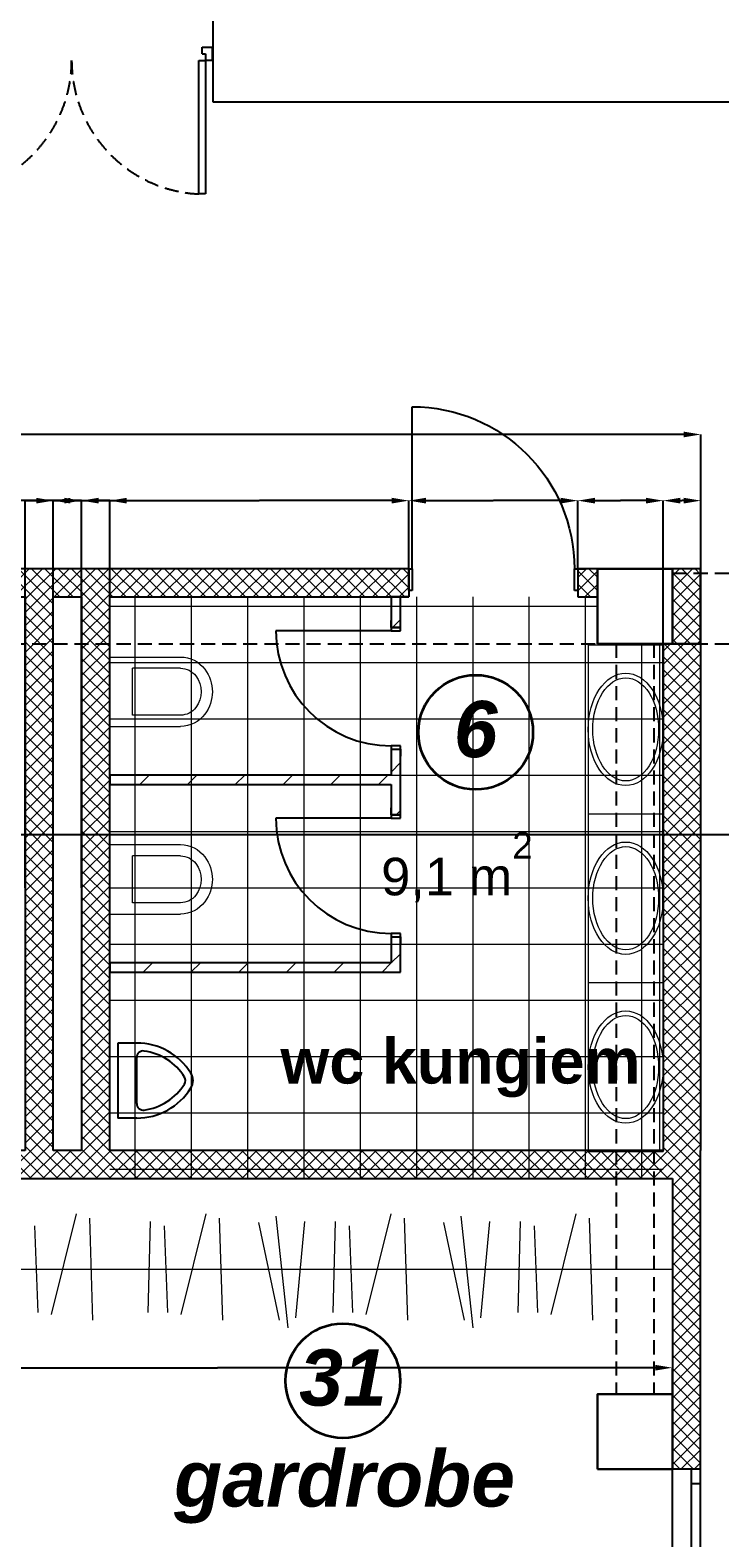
# Model space of a CAD drawing. Header units: millimetres. Extents: x -1662057 to -197461, y -941126 to 63888.
# Tile 170 of 209: x -1572183 to -1568507, y -301803 to -293767. Entities that reach past the tile are written whole.
import ezdxf

# ---------------------------------------------------------------- set-up
doc = ezdxf.new("R2010")
doc.units = ezdxf.units.MM
doc.set_wipeout_variables(frame=1)
doc.linetypes.add('Dashed', pattern=[112.5, 75, -37.5])
doc.linetypes.add('Wipeout_Contour', pattern=[1000, 0, -1000])
doc.layers.get('0').update_dxf_attribs({"linetype": 'CONTINUOUS'})
doc.layers.get('Defpoints').update_dxf_attribs({"linetype": 'CONTINUOUS'})
for name, color, linetype in [('2D Drafting - General', 7, 'CONTINUOUS'), ('Annotation - Text', 252, 'CONTINUOUS'), ('AR-Durvis', 7, 'CONTINUOUS'), ('AR-Hatch', 7, 'CONTINUOUS'), ('AR-Hatch2', 7, 'CONTINUOUS'), ('Ar-Izmeri', 7, 'CONTINUOUS'), ('AR-Logi', 7, 'CONTINUOUS'), ('Ar-Sienas.nojauc.', 7, 'CONTINUOUS'), ('hatch_mb', 7, 'CONTINUOUS'), ('Interior - Furniture', 7, 'CONTINUOUS'), ('sienas es', 7, 'CONTINUOUS'), ('Structural - Bearing', 7, 'CONTINUOUS'), ('TEXTI', 7, 'CONTINUOUS')]:
    doc.layers.add(name, color=color, linetype=linetype)
doc.styles.add('GENERATED_STYLE_1', font='arial.ttf')
doc.styles.add('GENERATED_STYLE_2', font='arialbd.ttf')
doc.styles.add('GENERATED_STYLE_4', font='arialbi.ttf')
doc.dimstyles.new('GENERATED_STYLE__1', dxfattribs={"dimtxt": 0.18, "dimasz": 91.2, "dimexe": 0.18, "dimexo": 0.0625, "dimgap": 0.09, "dimtad": 0, "dimtih": 1, "dimtoh": 1, "dimdec": 4, "dimzin": 0, "dimdsep": 46, "dimtxsty": 'Standard', "dimcen": 0.09, "dimadec": 0, "dimazin": 0, "dimtfac": 1, "dimtdec": 4, "dimtmove": 0, "dimatfit": 3, "dimldrblk": 'ARROWHEAD_5', "dimfxl": 1, "dimtolj": 1, "dimtzin": 0, "dimarcsym": 0})
pattern_1 = [(45, (0, 0), (-35.355339, 35.355339), []), (135, (0, 0), (35.355339, 35.355339), [])]
pattern_2 = [(45, (0, 0), (-127.279217, 127.279217), [])]

# ---------------------------------------------------------------- blocks, each defined once
blk = doc.blocks.new('WALL_366', base_point=(584713.5, -122949.8))
at = {"layer": 'Structural - Bearing', "linetype": 'Continuous', "lineweight": 13}
h = blk.add_hatch(dxfattribs=at)
h.set_pattern_fill('GRID_5X5_DIAGONAL', color=253, style=0, pattern_type=2)
h.set_pattern_definition(pattern_1)
h.paths.add_polyline_path([(584713.5, -122949.8), (584713.5, -125900.4), (584863.5, -125900.4), (584863.5, -122949.8)], flags=0)
at = {"layer": 'Structural - Bearing', "linetype": 'Continuous'}
for p, q in [((584713.5, -122949.8), (584713.5, -125900.4)), ((584863.5, -125900.4), (584863.5, -122949.8))]:
    blk.add_line(p, q, dxfattribs=at)
blk = doc.blocks.new('WALL_379', base_point=(588114, -123200.5))
at = {"layer": 'Structural - Bearing', "linetype": 'Continuous', "lineweight": 13}
h = blk.add_hatch(dxfattribs=at)
h.set_pattern_fill('GRID_5X5_DIAGONAL', color=253, style=0, pattern_type=2)
h.set_pattern_definition(pattern_1)
h.paths.add_polyline_path([(588114, -123200.5), (588114, -125900.4), (588314, -125900.4), (588314, -123200.5)], flags=0)
at = {"layer": 'Structural - Bearing', "linetype": 'Continuous'}
for p, q in [((588114, -123200.5), (588114, -125900.4)), ((588314, -123200.5), (588114, -123200.5)), ((588314, -125900.4), (588314, -123200.5))]:
    blk.add_line(p, q, dxfattribs=at)
blk = doc.blocks.new('WALL_381', base_point=(588163.2, -122799.8))
at = {"layer": 'Structural - Bearing', "linetype": 'Continuous', "lineweight": 13}
h = blk.add_hatch(dxfattribs=at)
h.set_pattern_fill('GRID_5X5_DIAGONAL', color=253, style=0, pattern_type=2)
h.set_pattern_definition(pattern_1)
h.paths.add_polyline_path([(588163.2, -122799.8), (588163.2, -123199.8), (588313.2, -123199.8), (588313.2, -122799.8)], flags=0)
at = {"layer": 'Structural - Bearing', "linetype": 'Continuous'}
for p, q in [((588163.2, -122799.8), (588163.2, -123199.8)), ((588313.2, -122799.8), (588163.2, -122799.8)), ((588313.2, -123199.8), (588313.2, -122799.8)), ((588163.2, -123199.8), (588313.2, -123199.8))]:
    blk.add_line(p, q, dxfattribs=at)
blk = doc.blocks.new('W M Bottom Hung 10_2')
at = {"layer": 'AR-Logi', "linetype": 'Continuous'}
for p, q in [((-575.5, 0), (-575.5, -150)), ((575.5, 0), (575.5, -150)), ((575.5, -150), (-575.5, -150))]:
    blk.add_line(p, q, dxfattribs=at)
at = {"color": 254, "linetype": 'Wipeout_Contour', "lineweight": 0, "ltscale": 2007.100132}
blk.add_wipeout([(-500.5, -50), (500.5, -50), (500.5, 0), (-500.5, 0)], dxfattribs=at).dxf.layer = 'AR-Hatch2'
at = {"layer": 'AR-Logi', "linetype": 'Continuous'}
for p, q in [((-500.5, 0), (-575.5, 0)), ((-500.5, -50), (-500.5, 0)), ((500.5, 0), (-500.5, 0)), ((575.5, 0), (500.5, 0)), ((500.5, 0), (500.5, -50)), ((-575.5, -50), (-500.5, -50)), ((-500.5, -50), (500.5, -50)), ((500.5, -50), (575.5, -50))]:
    blk.add_line(p, q, dxfattribs=at)
blk = doc.blocks.new('WALL_385', base_point=(588162.7, -126050.4))
at = {"layer": 'Structural - Bearing', "linetype": 'Continuous', "lineweight": 13}
h = blk.add_hatch(dxfattribs=at)
h.set_pattern_fill('GRID_5X5_DIAGONAL', color=253, style=0, pattern_type=2)
h.set_pattern_definition(pattern_1)
h.paths.add_polyline_path([(588312.7, -126050.4), (588162.7, -126050.4), (588162.7, -127599.8), (588312.7, -127599.8)], flags=0)
h = blk.add_hatch(dxfattribs=at)
h.set_pattern_fill('GRID_5X5_DIAGONAL', color=253, style=0, pattern_type=2)
h.set_pattern_definition(pattern_1)
h.paths.add_polyline_path([(588312.7, -128750.8), (588162.7, -128750.8), (588162.7, -129100.8), (588312.7, -129100.8)], flags=0)
at = {"layer": 'Structural - Bearing', "linetype": 'Continuous'}
for p, q in [((588162.7, -126050.4), (588162.7, -127599.8)), ((588312.7, -127599.8), (588312.7, -126050.4)), ((588162.7, -128750.8), (588162.7, -128949.8)), ((588312.7, -129100.8), (588312.7, -128750.8)), ((588162.7, -129100.8), (588312.7, -129100.8))]:
    blk.add_line(p, q, dxfattribs=at)
at = {"layer": 'AR-Logi', "color": 30, "linetype": 'Continuous', "lineweight": 18, "rotation": 270}
blk.add_blockref('W M Bottom Hung 10_2', (588312.7, -128175.3), dxfattribs=at)
blk = doc.blocks.new('D1 10')
at = {"layer": 'AR-Durvis', "linetype": 'Continuous'}
for p, q in [((432, 0), (432, 864)), ((-450, 0), (-487, 0)), ((-432, 0), (-450, 0)), ((-450, 0), (-450, -115)), ((-450, 0), (-450, -150)), ((-432, -115), (-432, 0)), ((450, 0), (432, 0)), ((432, 0), (432, -115)), ((450, 0), (487, 0)), ((450, -115), (450, 0)), ((450, 0), (450, -150)), ((-450, -150), (-487, -150)), ((-450, -115), (-432, -115)), ((432, -115), (450, -115)), ((450, -150), (487, -150))]:
    blk.add_line(p, q, dxfattribs=at)
blk.add_arc((432, 0), 864, 90, 180, dxfattribs=at)
blk = doc.blocks.new('D1 10_2')
at = {"layer": 'AR-Durvis', "linetype": 'Continuous'}
for p, q in [((432, 0), (432, 864)), ((-450, 0), (-487, 0)), ((-432, 0), (-450, 0)), ((-450, 0), (-450, -115)), ((-450, 0), (-450, -150)), ((-432, -115), (-432, 0)), ((450, 0), (432, 0)), ((432, 0), (432, -115)), ((450, 0), (487, 0)), ((450, -115), (450, 0)), ((450, 0), (450, -150)), ((-450, -150), (-487, -150)), ((-450, -115), (-432, -115)), ((432, -115), (450, -115)), ((450, -150), (487, -150))]:
    blk.add_line(p, q, dxfattribs=at)
blk.add_arc((432, 0), 864, 90, 180, dxfattribs=at)
blk = doc.blocks.new('WALL_386', base_point=(582163.2, -122949.8))
at = {"layer": 'Structural - Bearing', "linetype": 'Continuous', "lineweight": 13}
h = blk.add_hatch(dxfattribs=at)
h.set_pattern_fill('GRID_5X5_DIAGONAL', color=253, style=0, pattern_type=2)
h.set_pattern_definition(pattern_1)
h.paths.add_polyline_path([(583063.2, -122799.8), (583063.2, -122949.8), (586758.5, -122949.8), (586758.5, -122799.8)], flags=0)
h = blk.add_hatch(dxfattribs=at)
h.set_pattern_fill('GRID_5X5_DIAGONAL', color=253, style=0, pattern_type=2)
h.set_pattern_definition(pattern_1)
h.paths.add_polyline_path([(587658.5, -122799.8), (587658.5, -122949.8), (587763.2, -122949.8), (587763.2, -122799.8)], flags=0)
at = {"layer": 'Structural - Bearing', "linetype": 'Continuous'}
for p, q in [((586758.5, -122799.8), (583063.2, -122799.8)), ((587763.2, -122799.8), (587658.5, -122799.8)), ((587763.2, -122949.8), (587763.2, -122799.8)), ((583063.2, -122949.8), (584713.5, -122949.8)), ((584863.5, -122949.8), (585014, -122949.8)), ((585164, -122949.8), (586758.5, -122949.8)), ((587658.5, -122949.8), (587763.2, -122949.8))]:
    blk.add_line(p, q, dxfattribs=at)
at = {"layer": 'AR-Durvis', "color": 21, "linetype": 'Continuous', "lineweight": 18}
blk.add_blockref('D1 10', (582613.2, -122799.8), dxfattribs=at)
at = {"layer": 'AR-Durvis', "color": 21, "linetype": 'Continuous', "lineweight": 18, "xscale": -1}
blk.add_blockref('D1 10_2', (587208.5, -122799.8), dxfattribs=at)
blk = doc.blocks.new('WALL_397', base_point=(585014, -122949.8))
at = {"layer": 'Structural - Bearing', "linetype": 'Continuous', "lineweight": 13}
h = blk.add_hatch(dxfattribs=at)
h.set_pattern_fill('GRID_5X5_DIAGONAL', color=253, style=0, pattern_type=2)
h.set_pattern_definition(pattern_1)
h.paths.add_polyline_path([(585014, -122949.8), (585014, -125900.4), (585164, -125900.4), (585164, -122949.8)], flags=0)
at = {"layer": 'Structural - Bearing', "linetype": 'Continuous'}
for p, q in [((585014, -122949.8), (585014, -125900.4)), ((585164, -125900.4), (585164, -122949.8))]:
    blk.add_line(p, q, dxfattribs=at)
blk = doc.blocks.new('WALL_399', base_point=(586714, -123950.1))
at = {"layer": 'Structural - Bearing', "linetype": 'Continuous', "lineweight": 13}
h = blk.add_hatch(dxfattribs=at)
h.set_pattern_fill('MASONRY_BLOCK', color=253, style=0, pattern_type=2)
h.set_pattern_definition(pattern_2)
h.paths.add_polyline_path([(586664, -123900.1), (585164, -123900.1), (585164, -123950.1), (586664, -123950.1)], flags=0)
at = {"layer": 'Structural - Bearing', "linetype": 'Continuous'}
for p, q in [((586664, -123900.1), (585164, -123900.1)), ((585164, -123900.1), (585164, -123950.1)), ((585164, -123950.1), (586664, -123950.1))]:
    blk.add_line(p, q, dxfattribs=at)
blk = doc.blocks.new('WALL_400', base_point=(586714, -124950.1))
at = {"layer": 'Structural - Bearing', "linetype": 'Continuous', "lineweight": 13}
h = blk.add_hatch(dxfattribs=at)
h.set_pattern_fill('MASONRY_BLOCK', color=253, style=0, pattern_type=2)
h.set_pattern_definition(pattern_2)
h.paths.add_polyline_path([(586664, -124900.1), (585164, -124900.1), (585164, -124950.1), (586714, -124950.1)], flags=0)
at = {"layer": 'Structural - Bearing', "linetype": 'Continuous'}
for p, q in [((586664, -124900.1), (585164, -124900.1)), ((585164, -124900.1), (585164, -124950.1)), ((585164, -124950.1), (586714, -124950.1))]:
    blk.add_line(p, q, dxfattribs=at)
blk = doc.blocks.new('D1 10_3')
at = {"layer": 'AR-Durvis', "linetype": 'Continuous'}
for p, q in [((307, 0), (307, 614)), ((-325, 0), (-362, 0)), ((-307, 0), (-325, 0)), ((-325, 0), (-325, -50)), ((-325, 0), (-325, -50)), ((-307, -50), (-307, 0)), ((325, 0), (307, 0)), ((307, 0), (307, -50)), ((325, 0), (362, 0)), ((325, -50), (325, 0)), ((325, 0), (325, -50)), ((-325, -50), (-362, -50)), ((-325, -50), (-307, -50)), ((307, -50), (325, -50)), ((325, -50), (362, -50))]:
    blk.add_line(p, q, dxfattribs=at)
blk.add_arc((307, 0), 614, 90, 180, dxfattribs=at)
blk = doc.blocks.new('WALL_401', base_point=(586714, -122949.8))
at = {"layer": 'Structural - Bearing', "linetype": 'Continuous', "lineweight": 13}
h = blk.add_hatch(dxfattribs=at)
h.set_pattern_fill('MASONRY_BLOCK', color=253, style=0, pattern_type=2)
h.set_pattern_definition(pattern_2)
h.paths.add_polyline_path([(586664, -123111.8), (586714, -123111.8), (586714, -122949.8), (586664, -122949.8)], flags=0)
h = blk.add_hatch(dxfattribs=at)
h.set_pattern_fill('MASONRY_BLOCK', color=253, style=0, pattern_type=2)
h.set_pattern_definition(pattern_2)
h.paths.add_polyline_path([(586664, -124111.8), (586714, -124111.8), (586714, -123761.8), (586664, -123761.8)], flags=0)
h = blk.add_hatch(dxfattribs=at)
h.set_pattern_fill('MASONRY_BLOCK', color=253, style=0, pattern_type=2)
h.set_pattern_definition(pattern_2)
h.paths.add_polyline_path([(586664, -124900.1), (586714, -124950.1), (586714, -124761.8), (586664, -124761.8)], flags=0)
at = {"layer": 'Structural - Bearing', "linetype": 'Continuous'}
for p, q in [((586664, -122949.8), (586664, -123111.8)), ((586714, -122949.8), (586664, -122949.8)), ((586714, -123111.8), (586714, -122949.8)), ((586664, -123761.8), (586664, -123900.1)), ((586714, -124111.8), (586714, -123761.8)), ((586664, -123950.1), (586664, -124111.8)), ((586664, -124761.8), (586664, -124900.1)), ((586714, -124950.1), (586714, -124761.8))]:
    blk.add_line(p, q, dxfattribs=at)
at = {"layer": 'AR-Durvis', "color": 21, "linetype": 'Continuous', "lineweight": 18, "rotation": 90}
for p in [(586664, -123436.8), (586664, -124436.8)]:
    blk.add_blockref('D1 10_3', p, dxfattribs=at)
blk = doc.blocks.new('WALL_402', base_point=(583163.4, -126050.4))
at = {"layer": 'Structural - Bearing', "linetype": 'Continuous', "lineweight": 13}
h = blk.add_hatch(dxfattribs=at)
h.set_pattern_fill('GRID_5X5_DIAGONAL', color=253, style=0, pattern_type=2)
h.set_pattern_definition(pattern_1)
h.paths.add_polyline_path([(583163.4, -126050.4), (588312.1, -126050.4), (588312.1, -125900.4), (583163.4, -125900.4)], flags=0)
at = {"layer": 'Structural - Bearing', "linetype": 'Continuous'}
for p, q in [((584713.5, -125900.4), (583163.4, -125900.4)), ((583163.4, -125900.4), (583163.4, -126050.4)), ((585014, -125900.4), (584863.5, -125900.4)), ((588114, -125900.4), (585164, -125900.4)), ((588312.1, -126050.4), (588312.1, -125900.4)), ((583313.5, -126050.4), (588162.7, -126050.4))]:
    blk.add_line(p, q, dxfattribs=at)
blk = doc.blocks.new('Basin Built-In Ellip 10')
at = {"layer": 'Interior - Furniture', "color": 251, "linetype": 'Continuous', "lineweight": 20}
for p, q in [((0, 400), (900, 400)), ((0, 0), (0, 400)), ((0, 380), (900, 380)), ((900, 0), (900, 400)), ((0, 0), (900, 0))]:
    blk.add_line(p, q, dxfattribs=at)
for major_axis, ratio in [((299.6, 0), 0.667604), ((275, 0), 0.637895)]:
    blk.add_ellipse((450, 200), major_axis=major_axis, ratio=ratio, dxfattribs=at)
blk = doc.blocks.new('Urinal 02 10')
at = {"layer": 'Interior - Furniture', "linetype": 'Continuous'}
for p, q in [((403.2, 406.4), (3.2, 406.4)), ((3.2, 306.4), (3.2, 406.4)), ((403.2, 306.4), (403.2, 406.4)), ((80.5, 306.4), (325.9, 306.4))]:
    blk.add_line(p, q, dxfattribs=at)
for centre, radius, start, end in [((343.2, 306.4), 340, 180, 238.10921), ((80.5, 271.4), 35, 90, 187.05819), ((343.2, 306.4), 300, 187.52755, 238.10921), ((63.2, 306.4), 300, 301.89079, 352.47245), ((63.2, 306.4), 340, 301.89079, 0), ((325.9, 271.4), 35, 352.94181, 90), ((203.2, 81.4), 75, 238.10921, 301.89078), ((203.2, 81.4), 35, 238.10921, 301.89078)]:
    blk.add_arc(centre, radius, start, end, dxfattribs=at)
blk = doc.blocks.new('WC Wall Hung 01 10_2')
at = {"layer": 'Interior - Furniture', "color": 251, "linetype": 'Continuous', "lineweight": 20}
for p, q in [((0, 550), (0, 170)), ((0, 550), (370, 550)), ((370, 550), (370, 170)), ((60, 170), (60, 425)), ((310, 425), (60, 425)), ((310, 170), (310, 425))]:
    blk.add_line(p, q, dxfattribs=at)
for centre, radius, start, end in [((162.5, 170), 162.5, 180, 233.1301), ((162.5, 170), 102.5, 180, 233.1301), ((207.5, 170), 102.5, 306.8699, 0), ((207.5, 170), 162.5, 306.8699, 0), ((185, 200), 140, 233.1301, 306.8699), ((185, 200), 200, 233.1301, 306.8699)]:
    blk.add_arc(centre, radius, start, end, dxfattribs=at)
blk = doc.blocks.new('LINE_373093', base_point=(584336.5, -124215.8))
at = {"layer": 'AR-Hatch', "linetype": 'Continuous'}
blk.add_hatch(color=256, dxfattribs=at).paths.add_polyline_path([(584381.5, -124215.8), (584378, -124198.6), (584368.3, -124184), (584353.7, -124174.2), (584336.5, -124170.8), (584319.3, -124174.2), (584304.7, -124184), (584294.9, -124198.6), (584291.5, -124215.8), (584294.9, -124233), (584304.7, -124247.6), (584319.3, -124257.3), (584336.5, -124260.8), (584353.7, -124257.3), (584368.3, -124247.6), (584378, -124233)], flags=0)
at = {"layer": 'sienas es', "linetype": 'Continuous'}
blk.add_line((584381.5, -124215.8), (590463.2, -124215.8), dxfattribs=at)
blk.add_circle((584336.5, -124215.8), 45, dxfattribs=at)
blk = doc.blocks.new('*D1327')
at = {"layer": 'Ar-Izmeri', "color": 0, "linetype": 'Continuous', "lineweight": -2, "transparency": 16777216}
for p, q in [((-1573609.1, -301413.1), (-1573609.1, -300896.2)), ((-1573517.9, -300896.4), (-1571185.1, -300896.4)), ((-1568851.2, -300896.4), (-1571184.1, -300896.4)), ((-1568760, -301413.6), (-1568760, -300896.2))]:
    blk.add_line(p, q, dxfattribs=at)
at = {"layer": 'Ar-Izmeri', "color": 0, "linetype": 'Continuous', "transparency": 16777216}
for points in [[(-1573517.9, -300881.2), (-1573517.9, -300911.6), (-1573609.1, -300896.4)], [(-1568851.2, -300881.2), (-1568851.2, -300911.6), (-1568760, -300896.4)]]:
    blk.add_solid(points, dxfattribs=at)
at = {"layer": 'Defpoints', "color": 0, "linetype": 'Continuous', "transparency": 16777216}
for p in [(-1568760, -300896.4), (-1573609.1, -301413.1), (-1568760, -301413.6)]:
    blk.add_point(p, dxfattribs=at)
at = {"layer": 'Ar-Izmeri', "color": 0, "linetype": 'Continuous', "lineweight": 9, "transparency": 16777216, "insert": (-1571184.6, -300896.4), "char_height": 0.18, "attachment_point": 5}
blk.add_mtext('\\A1;\\A1;4\xa0850', dxfattribs=at)
blk = doc.blocks.new('ARROWHEAD_5')
at = {"color": 0, "linetype": 'Continuous', "lineweight": 0}
blk.add_line((0, 0), (-1, 0), dxfattribs=at)
blk.add_solid([(-1, 0.2679), (0, 0), (-1, -0.2679), (-1, 0.2679)], dxfattribs=at)
blk = doc.blocks.new('*D1356')
at = {"layer": 'Ar-Izmeri', "color": 0, "linetype": 'Continuous', "lineweight": -2, "transparency": 16777216}
for p, q in [((-1572300.4, -296274.5), (-1572391.6, -296274.5)), ((-1572209.2, -298338), (-1572209.2, -296274.3)), ((-1572209.2, -296274.5), (-1572134.9, -296274.5)), ((-1572059.2, -296274.5), (-1572133.6, -296274.5)), ((-1572059.2, -298338), (-1572059.2, -296274.3)), ((-1571968, -296274.5), (-1571876.8, -296274.5))]:
    blk.add_line(p, q, dxfattribs=at)
at = {"layer": 'Ar-Izmeri', "color": 0, "linetype": 'Continuous', "transparency": 16777216}
for points in [[(-1572300.4, -296259.3), (-1572300.4, -296289.7), (-1572209.2, -296274.5)], [(-1571968, -296259.3), (-1571968, -296289.7), (-1572059.2, -296274.5)]]:
    blk.add_solid(points, dxfattribs=at)
at = {"layer": 'Defpoints', "color": 0, "linetype": 'Continuous', "transparency": 16777216}
for p in [(-1572059.2, -296274.5), (-1572209.2, -298338.1), (-1572059.2, -298338.1)]:
    blk.add_point(p, dxfattribs=at)
at = {"layer": 'Ar-Izmeri', "color": 0, "linetype": 'Continuous', "lineweight": 9, "transparency": 16777216, "insert": (-1572134.2, -296274.5), "char_height": 0.18, "attachment_point": 5}
blk.add_mtext('\\A1;150.0000', dxfattribs=at)
blk = doc.blocks.new('*D1357')
at = {"layer": 'Ar-Izmeri', "color": 0, "linetype": 'Continuous', "lineweight": -2, "transparency": 16777216}
for p, q in [((-1572150.4, -296274.5), (-1572241.6, -296274.5)), ((-1572059.2, -298338), (-1572059.2, -296274.3)), ((-1572059.2, -296274.5), (-1571984.7, -296274.5)), ((-1571908.8, -296274.5), (-1571983.3, -296274.5)), ((-1571908.8, -298338), (-1571908.8, -296274.3)), ((-1571817.6, -296274.5), (-1571726.4, -296274.5))]:
    blk.add_line(p, q, dxfattribs=at)
at = {"layer": 'Ar-Izmeri', "color": 0, "linetype": 'Continuous', "transparency": 16777216}
for points in [[(-1572150.4, -296259.3), (-1572150.4, -296289.7), (-1572059.2, -296274.5)], [(-1571817.6, -296259.3), (-1571817.6, -296289.7), (-1571908.8, -296274.5)]]:
    blk.add_solid(points, dxfattribs=at)
at = {"layer": 'Defpoints', "color": 0, "linetype": 'Continuous', "transparency": 16777216}
for p in [(-1571908.8, -296274.5), (-1572059.2, -298338.1), (-1571908.8, -298338.1)]:
    blk.add_point(p, dxfattribs=at)
at = {"layer": 'Ar-Izmeri', "color": 0, "linetype": 'Continuous', "lineweight": 9, "transparency": 16777216, "insert": (-1571984, -296274.5), "char_height": 0.18, "attachment_point": 5}
blk.add_mtext('\\A1;150.4892', dxfattribs=at)
blk = doc.blocks.new('*D1358')
at = {"layer": 'Ar-Izmeri', "color": 0, "linetype": 'Continuous', "lineweight": -2, "transparency": 16777216}
for p, q in [((-1572000, -296274.5), (-1572091.2, -296274.5)), ((-1571908.8, -298338), (-1571908.8, -296274.3)), ((-1571908.8, -296274.5), (-1571834.4, -296274.5)), ((-1571758.8, -296274.5), (-1571833.1, -296274.5)), ((-1571758.8, -298338), (-1571758.8, -296274.3)), ((-1571667.6, -296274.5), (-1571576.4, -296274.5))]:
    blk.add_line(p, q, dxfattribs=at)
at = {"layer": 'Ar-Izmeri', "color": 0, "linetype": 'Continuous', "transparency": 16777216}
for points in [[(-1572000, -296259.3), (-1572000, -296289.7), (-1571908.8, -296274.5)], [(-1571667.6, -296259.3), (-1571667.6, -296289.7), (-1571758.8, -296274.5)]]:
    blk.add_solid(points, dxfattribs=at)
at = {"layer": 'Defpoints', "color": 0, "linetype": 'Continuous', "transparency": 16777216}
for p in [(-1571758.8, -296274.5), (-1571908.8, -298338.1), (-1571758.8, -298338.1)]:
    blk.add_point(p, dxfattribs=at)
at = {"layer": 'Ar-Izmeri', "color": 0, "linetype": 'Continuous', "lineweight": 9, "transparency": 16777216, "insert": (-1571833.8, -296274.5), "char_height": 0.18, "attachment_point": 5}
blk.add_mtext('\\A1;150.0000', dxfattribs=at)
blk = doc.blocks.new('*D1359')
at = {"layer": 'Ar-Izmeri', "color": 0, "linetype": 'Continuous', "lineweight": -2, "transparency": 16777216}
for p, q in [((-1571758.8, -298338), (-1571758.8, -296274.3)), ((-1571667.6, -296274.5), (-1570961.9, -296274.5)), ((-1570255.4, -296274.5), (-1570961, -296274.5)), ((-1570164.2, -296637.7), (-1570164.2, -296274.3))]:
    blk.add_line(p, q, dxfattribs=at)
at = {"layer": 'Ar-Izmeri', "color": 0, "linetype": 'Continuous', "transparency": 16777216}
for points in [[(-1571667.6, -296259.3), (-1571667.6, -296289.7), (-1571758.8, -296274.5)], [(-1570255.4, -296259.3), (-1570255.4, -296289.7), (-1570164.2, -296274.5)]]:
    blk.add_solid(points, dxfattribs=at)
at = {"layer": 'Defpoints', "color": 0, "linetype": 'Continuous', "transparency": 16777216}
for p in [(-1570164.2, -296274.5), (-1570164.2, -296637.8), (-1571758.8, -298338.1)]:
    blk.add_point(p, dxfattribs=at)
at = {"layer": 'Ar-Izmeri', "color": 0, "linetype": 'Continuous', "lineweight": 9, "transparency": 16777216, "insert": (-1570961.5, -296274.5), "char_height": 0.18, "attachment_point": 5}
blk.add_mtext('\\A1;\\A1;1\xa0600', dxfattribs=at)
blk = doc.blocks.new('*D1360')
at = {"layer": 'Ar-Izmeri', "color": 0, "linetype": 'Continuous', "lineweight": -2, "transparency": 16777216}
for p, q in [((-1570164.2, -296637.7), (-1570164.2, -296274.3)), ((-1570073, -296274.5), (-1569714.8, -296274.5)), ((-1569355.4, -296274.5), (-1569713.6, -296274.5)), ((-1569264.2, -296637.7), (-1569264.2, -296274.3))]:
    blk.add_line(p, q, dxfattribs=at)
at = {"layer": 'Ar-Izmeri', "color": 0, "linetype": 'Continuous', "transparency": 16777216}
for points in [[(-1570073, -296259.3), (-1570073, -296289.7), (-1570164.2, -296274.5)], [(-1569355.4, -296259.3), (-1569355.4, -296289.7), (-1569264.2, -296274.5)]]:
    blk.add_solid(points, dxfattribs=at)
at = {"layer": 'Defpoints', "color": 0, "linetype": 'Continuous', "transparency": 16777216}
for p in [(-1569264.2, -296274.5), (-1570164.2, -296637.8), (-1569264.2, -296637.8)]:
    blk.add_point(p, dxfattribs=at)
at = {"layer": 'Ar-Izmeri', "color": 0, "linetype": 'Continuous', "lineweight": 9, "transparency": 16777216, "insert": (-1569714.2, -296274.5), "char_height": 0.18, "attachment_point": 5}
blk.add_mtext('\\A1;900.0000', dxfattribs=at)
blk = doc.blocks.new('*D1361')
at = {"layer": 'Ar-Izmeri', "color": 0, "linetype": 'Continuous', "lineweight": -2, "transparency": 16777216}
for p, q in [((-1569264.2, -296637.7), (-1569264.2, -296274.3)), ((-1569173, -296274.5), (-1569037.1, -296274.5)), ((-1568899.9, -296274.5), (-1569035.8, -296274.5)), ((-1568808.7, -298463.4), (-1568808.7, -296274.3))]:
    blk.add_line(p, q, dxfattribs=at)
at = {"layer": 'Ar-Izmeri', "color": 0, "linetype": 'Continuous', "transparency": 16777216}
for points in [[(-1569173, -296259.3), (-1569173, -296289.7), (-1569264.2, -296274.5)], [(-1568899.9, -296259.3), (-1568899.9, -296289.7), (-1568808.7, -296274.5)]]:
    blk.add_solid(points, dxfattribs=at)
at = {"layer": 'Defpoints', "color": 0, "linetype": 'Continuous', "transparency": 16777216}
for p in [(-1568808.7, -296274.5), (-1569264.2, -296637.8), (-1568808.7, -298463.5)]:
    blk.add_point(p, dxfattribs=at)
at = {"layer": 'Ar-Izmeri', "color": 0, "linetype": 'Continuous', "lineweight": 9, "transparency": 16777216, "insert": (-1569036.4, -296274.5), "char_height": 0.18, "attachment_point": 5}
blk.add_mtext('\\A1;455.5109', dxfattribs=at)
blk = doc.blocks.new('*D1362')
at = {"layer": 'Ar-Izmeri', "color": 0, "linetype": 'Continuous', "lineweight": -2, "transparency": 16777216}
for p, q in [((-1568808.7, -298463.4), (-1568808.7, -296274.3)), ((-1568717.5, -296274.5), (-1568709.3, -296274.5)), ((-1568699.9, -296274.5), (-1568708.1, -296274.5)), ((-1568608.7, -298463.4), (-1568608.7, -296274.3))]:
    blk.add_line(p, q, dxfattribs=at)
at = {"layer": 'Ar-Izmeri', "color": 0, "linetype": 'Continuous', "transparency": 16777216}
for points in [[(-1568717.5, -296259.3), (-1568717.5, -296289.7), (-1568808.7, -296274.5)], [(-1568699.9, -296259.3), (-1568699.9, -296289.7), (-1568608.7, -296274.5)]]:
    blk.add_solid(points, dxfattribs=at)
at = {"layer": 'Defpoints', "color": 0, "linetype": 'Continuous', "transparency": 16777216}
for p in [(-1568608.7, -296274.5), (-1568808.7, -298463.5), (-1568608.7, -298463.5)]:
    blk.add_point(p, dxfattribs=at)
at = {"layer": 'Ar-Izmeri', "color": 0, "linetype": 'Continuous', "lineweight": 9, "transparency": 16777216, "insert": (-1568708.7, -296274.5), "char_height": 0.18, "attachment_point": 5}
blk.add_mtext('\\A1;200.0000', dxfattribs=at)
blk = doc.blocks.new('*D1365')
at = {"layer": 'Ar-Izmeri', "color": 0, "linetype": 'Continuous', "lineweight": -2, "transparency": 16777216}
for p, q in [((-1576162, -296637.7), (-1576162, -295921.6)), ((-1576070.8, -295921.7), (-1572385.9, -295921.7)), ((-1568699.9, -295921.7), (-1572384.9, -295921.7)), ((-1568608.7, -298463.4), (-1568608.7, -295921.6))]:
    blk.add_line(p, q, dxfattribs=at)
at = {"layer": 'Ar-Izmeri', "color": 0, "linetype": 'Continuous', "transparency": 16777216}
for points in [[(-1576070.8, -295906.5), (-1576070.8, -295936.9), (-1576162, -295921.7)], [(-1568699.9, -295906.5), (-1568699.9, -295936.9), (-1568608.7, -295921.7)]]:
    blk.add_solid(points, dxfattribs=at)
at = {"layer": 'Defpoints', "color": 0, "linetype": 'Continuous', "transparency": 16777216}
for p in [(-1568608.7, -295921.7), (-1576162, -296637.8), (-1568608.7, -298463.5)]:
    blk.add_point(p, dxfattribs=at)
at = {"layer": 'Ar-Izmeri', "color": 0, "linetype": 'Continuous', "lineweight": 9, "transparency": 16777216, "insert": (-1572385.4, -295921.7), "char_height": 0.18, "attachment_point": 5}
blk.add_mtext('\\A1;\\A1;7\xa0550', dxfattribs=at)

msp = doc.modelspace()

# ---------------------------------------------------------------- hatches: boundary and pattern name
at = {"layer": 'AR-Hatch', "linetype": 'Continuous', "lineweight": 13, "true_color": 0x636466}
h = msp.add_hatch(dxfattribs=at)
h.set_pattern_fill('GRID_30X30', color=251, style=0, pattern_type=2)
h.set_pattern_definition([(0, (-2156922.72, -173838.03), (0, 300), []), (90, (-2156922.72, -173838.03), (-300, 0), [])])
h.paths.add_polyline_path([(-1571585.31184, -299887.78808), (-1568809.99615, -299887.78808), (-1568809.99615, -297037.78808), (-1569159.48073, -297037.78808), (-1569159.48073, -296787.78808), (-1571585.31184, -296787.78808), (-1571714.75515, -296787.78808), (-1571758.75515, -296787.78808), (-1571758.75515, -299887.78808), (-1571714.75515, -299887.78808)], flags=0)

# ---------------------------------------------------------------- linework, layer by layer
at = {"layer": '2D Drafting - General', "color": 251, "linetype": 'Continuous', "lineweight": 20, "true_color": 0x636466}
for p, q in [((-1571937.18318, -300076.37513), (-1572071.43603, -300613.38651)), ((-1571245.97168, -300076.37513), (-1571380.22453, -300613.38651)), ((-1570259.99695, -300076.37513), (-1570394.24979, -300613.38651)), ((-1569274.02221, -300076.37513), (-1569408.27505, -300613.38651)), ((-1572158.99223, -300140.58301), (-1572141.48099, -300601.71235)), ((-1571867.13822, -300099.72345), (-1571849.62698, -300642.57191)), ((-1571543.66277, -300117.23469), (-1571555.33693, -300601.71235)), ((-1571467.78073, -300140.58301), (-1571450.26949, -300601.71235)), ((-1571175.92672, -300099.72345), (-1571158.41548, -300642.57191)), ((-1570966.28365, -300123.07177), (-1570855.37913, -300642.57191)), ((-1570872.89037, -300088.04929), (-1570808.68249, -300683.43147)), ((-1570721.12628, -300117.23469), (-1570767.82292, -300630.89775)), ((-1570557.68804, -300117.23469), (-1570569.3622, -300601.71235)), ((-1570481.80599, -300140.58301), (-1570464.29475, -300601.71235)), ((-1570189.95198, -300099.72345), (-1570172.44074, -300642.57191)), ((-1569980.30892, -300123.07177), (-1569869.40439, -300642.57191)), ((-1569886.91563, -300088.04929), (-1569822.70775, -300683.43147)), ((-1569735.15155, -300117.23469), (-1569781.84819, -300630.89775)), ((-1569571.7133, -300117.23469), (-1569583.38746, -300601.71235)), ((-1569495.83126, -300140.58301), (-1569478.32002, -300601.71235)), ((-1569203.97725, -300099.72345), (-1569186.46601, -300642.57191)), ((-1573384.28726, -300371.14768), (-1571707.10102, -300371.14768))]:
    msp.add_line(p, q, dxfattribs=at)
at = {"layer": '2D Drafting - General', "color": 251, "linetype": 'Continuous', "lineweight": 35, "true_color": 0x636466}
for centre in [(-1569808.3549, -297509.31498), (-1570515.81829, -300965.65262)]:
    msp.add_circle(centre, 305.38719, dxfattribs=at)
at = {"layer": 'Ar-Sienas.nojauc.', "color": 251, "linetype": 'Dashed', "true_color": 0x636466}
for p, q in [((-1568759.48073, -296660.46796), (-1566159.48073, -296660.46796)), ((-1574759.48073, -297037.78808), (-1569159.48073, -297037.78808)), ((-1569059.48073, -297037.78808), (-1569059.48073, -301037.78808)), ((-1568859.48073, -297037.78808), (-1568859.48073, -301037.78808)), ((-1568759.48073, -297037.78808), (-1566159.48073, -297037.78808))]:
    msp.add_line(p, q, dxfattribs=at)
at = {"layer": 'hatch_mb', "color": 251, "linetype": 'Continuous', "true_color": 0x636466}
for p, q in [((-1571265.73411, -293857.999), (-1571213.5505, -293857.999)), ((-1571265.73411, -293892.78808), (-1571265.73411, -293857.999)), ((-1571265.73411, -293892.78808), (-1571248.33958, -293892.78808)), ((-1571248.33958, -293892.78808), (-1571248.33958, -293927.57715)), ((-1571213.5505, -293857.999), (-1571213.5505, -293927.57715)), ((-1571283.12865, -294639.90417), (-1571283.12865, -293927.57715)), ((-1571283.12865, -293927.57715), (-1571248.33958, -293927.57715)), ((-1571248.33958, -293927.57715), (-1571248.33958, -294639.90417)), ((-1571213.5505, -293927.57715), (-1571248.33958, -293927.57715)), ((-1571248.33958, -294639.90417), (-1571283.12865, -294639.90417))]:
    msp.add_line(p, q, dxfattribs=at)
at = {"layer": 'hatch_mb', "color": 251, "linetype": 'Dashed', "true_color": 0x636466}
for centre, start, end in [((-1572674.69166, -293927.57715), 272.796025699, 0), ((-1571248.33958, -293927.57715), 180, 267.203974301)]:
    msp.add_arc(centre, 713.17604, start, end, dxfattribs=at)
at = {"layer": 'sienas es', "color": 251, "linetype": 'Continuous', "true_color": 0x636466}
for p, q in [((-1571209.48073, -293637.78808), (-1571209.48073, -294147.78808)), ((-1571209.48073, -294147.78808), (-1568216.22998, -294147.78808)), ((-1569159.48073, -296637.78808), (-1568759.48073, -296637.78808)), ((-1569159.48073, -297037.78808), (-1569159.48073, -296637.78808)), ((-1568759.48073, -296637.78808), (-1568759.48073, -297037.78808)), ((-1568759.48073, -297037.78808), (-1569159.48073, -297037.78808)), ((-1569159.48073, -301437.78808), (-1569159.48073, -301037.78808))]:
    msp.add_line(p, q, dxfattribs=at)
at = {"layer": 'sienas es', "color": 251, "linetype": 'Continuous', "true_color": 0x636466, "flags": 128}
msp.add_lwpolyline([(-1569159.48073, -297037.78808), (-1568759.48073, -297037.78808), (-1568759.48073, -296637.78808), (-1569159.48073, -296637.78808)], close=True, dxfattribs=at)

# ---------------------------------------------------------------- block references
at = {"layer": 'Interior - Furniture', "color": 251, "linetype": 'Continuous', "lineweight": 20, "true_color": 0x636466, "xscale": -1, "rotation": 90}
for p in [(-1571211.75515, -297108.05897), (-1571211.75515, -298108.05897)]:
    msp.add_blockref('WC Wall Hung 01 10_2', p, dxfattribs=at)
at = {"layer": 'Interior - Furniture', "color": 251, "linetype": 'Continuous', "lineweight": 20, "true_color": 0x636466}
for name, p, rotation in [('Basin Built-In Ellip 10', (-1569208.68627, -297043.76014), 270), ('Basin Built-In Ellip 10', (-1569208.68627, -297943.76014), 270), ('Basin Built-In Ellip 10', (-1569208.68627, -298843.76014), 270), ('Urinal 02 10', (-1571308.35515, -299568.78993), 90)]:
    msp.add_blockref(name, p, dxfattribs=dict(at, rotation=rotation))
at = {"layer": 'sienas es', "color": 251, "linetype": 'Continuous', "true_color": 0x636466}
msp.add_blockref('LINE_373093', (-1572586.24437, -298053.80415), dxfattribs=at)
at = {"layer": 'Structural - Bearing', "color": 251, "true_color": 0x636466}
for name, p in [('WALL_386', (-1574759.48073, -296787.78808)), ('WALL_381', (-1568759.48073, -296637.78808)), ('WALL_366', (-1572209.24437, -296787.78808)), ('WALL_397', (-1571908.75515, -296787.78808)), ('WALL_401', (-1570208.71901, -296787.78808)), ('WALL_379', (-1568808.68103, -297038.53983)), ('WALL_399', (-1570208.71901, -297788.12233)), ('WALL_400', (-1570208.71901, -298788.12233)), ('WALL_385', (-1568759.99615, -299888.41369))]:
    msp.add_blockref(name, p, dxfattribs=at)

# ---------------------------------------------------------------- texts
at = {"color": 251, "lineweight": 25, "true_color": 0x636466, "insert": (-1570312.11794, -298415.41757), "char_height": 200, "attachment_point": 7, "style": 'GENERATED_STYLE_1'}
msp.add_mtext('{\\fArial|b0|i0|c0|p34;9,1 m{\\H0.7x;\\S2^  ;}}', dxfattribs=at)
at = {"layer": 'Annotation - Text', "color": 251, "linetype": 'Continuous', "lineweight": 20, "true_color": 0x636466, "char_height": 300, "attachment_point": 2, "style": 'GENERATED_STYLE_4'}
for s, insert in [('{6}', (-1569808.3549, -297342.17212)), ('{31}', (-1570515.81831, -300798.50954)), ('{gardrobe}', (-1570507.24528, -301336.43168))]:
    msp.add_mtext(s, dxfattribs=dict(at, insert=insert))
at = {"layer": 'TEXTI', "color": 251, "linetype": 'Continuous', "lineweight": 20, "true_color": 0x636466, "insert": (-1570848.9638, -299141.55732), "char_height": 240, "attachment_point": 1, "style": 'GENERATED_STYLE_2'}
msp.add_mtext('{wc kungiem}', dxfattribs=at)

# ---------------------------------------------------------------- dimensions: what is measured, and where the dimension line sits
at = {"layer": 'Ar-Izmeri', "color": 251, "linetype": 'Continuous', "lineweight": 9, "true_color": 0x636466}
for base, p1, p2, text, picture, middle in [((-1568608.68928, -295921.74699), (-1576162.04507, -296637.78808), (-1568608.68928, -298463.47792), '\\A1;7\xa0550', '*D1365', (-1572385.36718, -295921.74699)), ((-1570164.20017, -296274.46866), (-1571758.75515, -298338.10088), (-1570164.20017, -296637.78808), '\\A1;1\xa0600', '*D1359', (-1570961.47766, -296274.46866))]:
    dim = msp.add_linear_dim(base=base, p1=p1, p2=p2, text=text, dimstyle='GENERATED_STYLE__1', dxfattribs=at)
    dim.commit()
    dim.dimension.update_dxf_attribs({"geometry": picture, "text_midpoint": middle})
for base, p1, p2, picture, middle in [((-1572059.24437, -296274.46866), (-1572209.24437, -298338.10088), (-1572059.24437, -298338.10088), '*D1356', (-1572134.24437, -296274.46866)), ((-1571908.75515, -296274.46866), (-1572059.24437, -298338.10088), (-1571908.75515, -298338.10088), '*D1357', (-1571983.99976, -296274.46866)), ((-1571758.75515, -296274.46866), (-1571908.75515, -298338.10088), (-1571758.75515, -298338.10088), '*D1358', (-1571833.75515, -296274.46866)), ((-1569264.20017, -296274.46866), (-1570164.20017, -296637.78808), (-1569264.20017, -296637.78808), '*D1360', (-1569714.20017, -296274.46866)), ((-1568808.68928, -296274.46866), (-1569264.20017, -296637.78808), (-1568808.68928, -298463.47676), '*D1361', (-1569036.44472, -296274.46866)), ((-1568608.68928, -296274.46866), (-1568808.68928, -298463.47676), (-1568608.68928, -298463.47792), '*D1362', (-1568708.68928, -296274.46866))]:
    dim = msp.add_linear_dim(base=base, p1=p1, p2=p2, dimstyle='GENERATED_STYLE__1', dxfattribs=at)
    dim.commit()
    dim.dimension.update_dxf_attribs({"geometry": picture, "text_midpoint": middle})

# ---------------------------------------------------------------- next in the draw order: linework, layer by layer
at = {"layer": '2D Drafting - General', "color": 251, "linetype": 'Continuous', "lineweight": 20, "true_color": 0x636466}
msp.add_line((-1571707.10102, -300371.14768), (-1568759.99615, -300371.14768), dxfattribs=at)
at = {"layer": 'sienas es', "color": 251, "linetype": 'Continuous', "true_color": 0x636466}
for p, q in [((-1569159.48073, -301037.78808), (-1568759.99615, -301037.78808)), ((-1568759.99615, -301037.78808), (-1568759.99615, -301437.78808)), ((-1568759.99615, -301437.78808), (-1569159.48073, -301437.78808))]:
    msp.add_line(p, q, dxfattribs=at)
at = {"layer": 'sienas es', "color": 251, "linetype": 'Continuous', "true_color": 0x636466, "flags": 128}
msp.add_lwpolyline([(-1569159.48073, -301437.78808), (-1568759.48073, -301437.78808), (-1568759.48073, -301037.78808), (-1569159.48073, -301037.78808)], close=True, dxfattribs=at)

# ---------------------------------------------------------------- next in the draw order: block references
at = {"layer": 'Structural - Bearing', "color": 251, "true_color": 0x636466}
msp.add_blockref('WALL_402', (-1573759.28051, -299888.41369), dxfattribs=at)

# ---------------------------------------------------------------- next in the draw order: dimensions: what is measured, and where the dimension line sits
at = {"layer": 'Ar-Izmeri', "color": 251, "linetype": 'Continuous', "lineweight": 9, "true_color": 0x636466}
dim = msp.add_linear_dim(base=(-1568759.99615, -300896.42359), p1=(-1573609.14006, -301413.1184), p2=(-1568759.99615, -301413.63011), text='\\A1;4\xa0850', dimstyle='GENERATED_STYLE__1', dxfattribs=at)
dim.commit()
dim.dimension.update_dxf_attribs({"geometry": '*D1327', "text_midpoint": (-1571184.56811, -300896.42359)})

doc.saveas('drawing.dxf')
